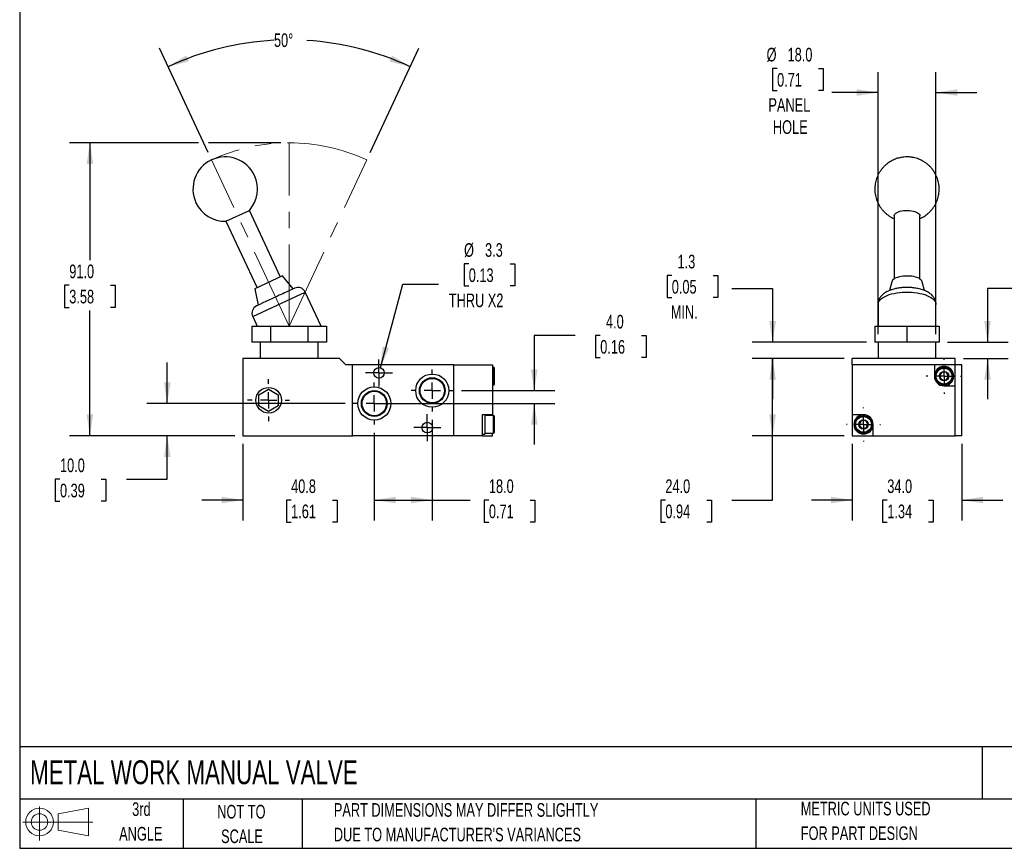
# Model space of a CAD drawing. Header units: millimetres. Extents: x 13 to 546, y 13 to 419.
# Tile 1 of 3: x 13 to 318, y 13 to 270. Entities that reach past the tile are written whole.
import ezdxf

# ---------------------------------------------------------------- set-up
doc = ezdxf.new("R2010")
doc.units = ezdxf.units.MM
doc.header["$LTSCALE"] = 2
doc.linetypes.add('CENTERX2', pattern=[20.32, 12.7, -2.54, 2.54, -2.54])
doc.layers.add('CENTER', color=40, linetype='CENTERX2')
doc.layers.add('SLD-DEFPOINTS', color=7, linetype='Continuous')
doc.layers.add('DIMENSIONS', color=140, linetype='Continuous', lineweight=25)
doc.layers.add('TEXT', color=140, linetype='Continuous', lineweight=25)
doc.styles.add('SLDTEXTSTYLE0', font='TXT', dxfattribs={"width": 0.7})
doc.dimstyles.new('SLDDIMSTYLE0', dxfattribs={"dimtxt": 4.316016, "dimasz": 6.604, "dimexe": 0, "dimexo": 0.0625, "dimgap": 1.079004, "dimtad": 0, "dimtih": 1, "dimtoh": 1, "dimdec": 4, "dimlfac": 2, "dimzin": 12, "dimdsep": 46, "dimtxsty": 'SLDTEXTSTYLE0', "dimsah": 1, "dimcen": 0.09, "dimadec": 0, "dimazin": 3, "dimtfac": 1, "dimtdec": 0, "dimtofl": 0, "dimtmove": 0, "dimatfit": 3, "dimfxl": 0, "dimfrac": 2, "dimtolj": 1, "dimtzin": 12, "dimarcsym": 0})
doc.dimstyles.new('SLDDIMSTYLE1', dxfattribs={"dimtxt": 4.316016, "dimasz": 6.604, "dimexe": 0, "dimexo": 0.0625, "dimgap": 1.079004, "dimtad": 0, "dimtih": 1, "dimtoh": 1, "dimrnd": 1e-09, "dimzin": 4, "dimdsep": 46, "dimtxsty": 'SLDTEXTSTYLE0', "dimsah": 1, "dimcen": 0.09, "dimadec": 0, "dimazin": 1, "dimtfac": 1, "dimtofl": 0, "dimtmove": 0, "dimatfit": 3, "dimfxl": 0, "dimfrac": 2, "dimtolj": 1, "dimtzin": 12, "dimarcsym": 0})
doc.dimstyles.new('SLDDIMSTYLE2', dxfattribs={"dimtxt": 4.316016, "dimasz": 6.604, "dimexe": 0, "dimexo": 0.0625, "dimgap": 1.079004, "dimtad": 0, "dimtih": 1, "dimtoh": 1, "dimrnd": 1e-09, "dimzin": 4, "dimdsep": 46, "dimtxsty": 'SLDTEXTSTYLE0', "dimsah": 1, "dimcen": 0.09, "dimadec": 0, "dimazin": 1, "dimtfac": 1, "dimtmove": 0, "dimatfit": 0, "dimfxl": 0, "dimfrac": 2, "dimtolj": 1, "dimtzin": 12, "dimarcsym": 0})
doc.dimstyles.new('SLDDIMSTYLE3', dxfattribs={"dimtxt": 4.316016, "dimasz": 6.604, "dimexe": 0, "dimexo": 0.0625, "dimgap": 1.079004, "dimtad": 0, "dimtih": 1, "dimtoh": 1, "dimrnd": 1e-09, "dimzin": 12, "dimdsep": 46, "dimtxsty": 'SLDTEXTSTYLE0', "dimsah": 1, "dimcen": 0.09, "dimadec": 0, "dimazin": 3, "dimtfac": 1, "dimtmove": 0, "dimatfit": 0, "dimfxl": 0, "dimfrac": 2, "dimtolj": 1, "dimtzin": 12, "dimarcsym": 0})
doc.dimstyles.new('SLDDIMSTYLE4', dxfattribs={"dimtxt": 4.316016, "dimasz": 6.604, "dimexe": 0, "dimexo": 0.0625, "dimgap": 1.079004, "dimtad": 0, "dimtih": 1, "dimtoh": 1, "dimrnd": 1e-09, "dimzin": 12, "dimdsep": 46, "dimtxsty": 'SLDTEXTSTYLE0', "dimsah": 1, "dimcen": 0, "dimadec": 0, "dimazin": 3, "dimtfac": 1, "dimtofl": 0, "dimtmove": 0, "dimatfit": 3, "dimfxl": 0, "dimfrac": 2, "dimtolj": 1, "dimtzin": 12, "dimarcsym": 0})

# ---------------------------------------------------------------- blocks, each defined once
blk = doc.blocks.new('Block11')
at = {"color": 7, "linetype": 'Continuous', "lineweight": 18}
for p, q in [((5.18, 10.62), (5.18, 0)), ((10.96, 8.33), (20.35, 10.06)), ((20.35, 10.06), (20.35, 1.46)), ((10.96, 3.19), (10.96, 8.33)), ((0, 5.76), (21.75, 5.76)), ((10.96, 3.19), (20.35, 1.46))]:
    blk.add_line(p, q, dxfattribs=at)
for radius in [4.3, 2.57]:
    blk.add_circle((5.18, 5.76), radius, dxfattribs=at)
blk = doc.blocks.new('Block12')
at = {"layer": 'SLD-DEFPOINTS'}
blk.add_blockref('Block11', (0, 0), dxfattribs=at)
blk = doc.blocks.new('_D')
at = {"layer": 'DIMENSIONS'}
for p, q in [((71.2, 228.85), (56.09, 261.27)), ((121.53, 228.85), (136.64, 261.27))]:
    blk.add_line(p, q, dxfattribs=at)
for start, end in [(93.0434, 115), (65, 86.4451)]:
    blk.add_arc((96.36, 174.89), 88.95, start, end, dxfattribs=at)
for points in [[(58.77, 255.51), (65.25, 257.14), (64.46, 259.01)], [(133.96, 255.51), (128.27, 259.01), (127.48, 257.14)]]:
    blk.add_solid(points, dxfattribs=at)
at = {"layer": 'DIMENSIONS', "insert": (91.64, 265.87), "char_height": 4.233, "attachment_point": 1, "style": 'SLDTEXTSTYLE0'}
blk.add_mtext('50°', dxfattribs=at)
blk = doc.blocks.new('_D_1')
at = {"layer": 'DIMENSIONS'}
for p, q in [((68.26, 231.89), (28.15, 231.89)), ((34.5, 231.89), (34.5, 195.44)), ((93.82, 231.89), (71.31, 231.89)), ((28.09, 187.61), (26.64, 187.61)), ((26.64, 187.61), (26.64, 180.75)), ((40.91, 187.61), (42.36, 187.61)), ((42.36, 187.61), (42.36, 180.75)), ((26.64, 180.75), (28.09, 180.75)), ((42.36, 180.75), (40.91, 180.75)), ((34.5, 140.89), (34.5, 179.79)), ((79.45, 140.89), (28.15, 140.89))]:
    blk.add_line(p, q, dxfattribs=at)
for points in [[(34.5, 231.89), (33.48, 225.29), (35.52, 225.29)], [(34.5, 140.89), (35.52, 147.49), (33.48, 147.49)]]:
    blk.add_solid(points, dxfattribs=at)
at = {"layer": 'DIMENSIONS', "char_height": 4.233, "attachment_point": 1, "style": 'SLDTEXTSTYLE0'}
for s, insert in [('91.0', (28.09, 194.04)), ('3.58', (28.09, 186.21))]:
    blk.add_mtext(s, dxfattribs=dict(at, insert=insert))
blk = doc.blocks.new('_D_2')
at = {"layer": 'DIMENSIONS'}
for p, q in [((185.16, 172.01), (172.46, 172.01)), ((172.46, 172.01), (172.46, 154.89)), ((192.94, 172.01), (191.49, 172.01)), ((191.49, 172.01), (191.49, 165.15)), ((205.76, 172.01), (207.21, 172.01)), ((207.21, 172.01), (207.21, 165.15)), ((191.49, 165.15), (192.94, 165.15)), ((207.21, 165.15), (205.76, 165.15)), ((149.87, 154.89), (178.81, 154.89)), ((125.33, 150.89), (178.81, 150.89)), ((172.46, 150.89), (172.46, 138.19))]:
    blk.add_line(p, q, dxfattribs=at)
for points in [[(172.46, 154.89), (173.47, 161.49), (171.44, 161.49)], [(172.46, 150.89), (171.44, 144.29), (173.47, 144.29)]]:
    blk.add_solid(points, dxfattribs=at)
at = {"layer": 'DIMENSIONS', "char_height": 4.233, "attachment_point": 1, "style": 'SLDTEXTSTYLE0'}
for s, insert in [('4.0', (194.73, 178.43)), ('0.16', (192.94, 170.61))]:
    blk.add_mtext(s, dxfattribs=dict(at, insert=insert))
blk = doc.blocks.new('_D_3')
at = {"layer": 'DIMENSIONS'}
for p, q in [((140.79, 145.81), (140.79, 114.54)), ((122.79, 141.81), (122.79, 114.54)), ((122.79, 120.89), (140.79, 120.89)), ((140.79, 120.89), (152.53, 120.89)), ((158.37, 120.89), (156.93, 120.89)), ((156.93, 120.89), (156.93, 114.03)), ((171.2, 120.89), (172.65, 120.89)), ((172.65, 120.89), (172.65, 114.03)), ((156.93, 114.03), (158.37, 114.03)), ((172.65, 114.03), (171.2, 114.03))]:
    blk.add_line(p, q, dxfattribs=at)
for points in [[(122.79, 120.89), (129.4, 119.87), (129.4, 121.91)], [(140.79, 120.89), (134.19, 121.91), (134.19, 119.87)]]:
    blk.add_solid(points, dxfattribs=at)
at = {"layer": 'DIMENSIONS', "char_height": 4.233, "attachment_point": 1, "style": 'SLDTEXTSTYLE0'}
for s, insert in [('18.0', (158.37, 127.31)), ('0.71', (158.37, 119.49))]:
    blk.add_mtext(s, dxfattribs=dict(at, insert=insert))
blk = doc.blocks.new('_D_4')
at = {"layer": 'DIMENSIONS'}
for p, q in [((122.79, 141.81), (122.79, 114.54)), ((81.99, 138.35), (81.99, 114.54)), ((81.99, 120.89), (69.29, 120.89)), ((96.97, 120.89), (95.52, 120.89)), ((95.52, 120.89), (95.52, 114.03)), ((109.79, 120.89), (111.24, 120.89)), ((111.24, 120.89), (111.24, 114.03)), ((122.79, 120.89), (135.49, 120.89)), ((95.52, 114.03), (96.97, 114.03)), ((111.24, 114.03), (109.79, 114.03))]:
    blk.add_line(p, q, dxfattribs=at)
for points in [[(81.99, 120.89), (75.39, 121.91), (75.39, 119.87)], [(122.79, 120.89), (129.4, 119.87), (129.4, 121.91)]]:
    blk.add_solid(points, dxfattribs=at)
at = {"layer": 'DIMENSIONS', "char_height": 4.233, "attachment_point": 1, "style": 'SLDTEXTSTYLE0'}
for s, insert in [('40.8', (96.97, 127.31)), ('1.61', (96.97, 119.49))]:
    blk.add_mtext(s, dxfattribs=dict(at, insert=insert))
blk = doc.blocks.new('_D_5')
at = {"layer": 'DIMENSIONS'}
for p, q in [((58.51, 150.89), (58.51, 163.59)), ((113.71, 150.89), (52.16, 150.89)), ((79.45, 140.89), (52.16, 140.89)), ((58.51, 127.37), (58.51, 140.89)), ((25.21, 127.37), (23.76, 127.37)), ((23.76, 127.37), (23.76, 120.51)), ((38.03, 127.37), (39.48, 127.37)), ((39.48, 127.37), (39.48, 120.51)), ((45.81, 127.37), (58.51, 127.37)), ((23.76, 120.51), (25.21, 120.51)), ((39.48, 120.51), (38.03, 120.51))]:
    blk.add_line(p, q, dxfattribs=at)
for points in [[(58.51, 150.89), (59.53, 157.49), (57.5, 157.49)], [(58.51, 140.89), (57.5, 134.29), (59.53, 134.29)]]:
    blk.add_solid(points, dxfattribs=at)
at = {"layer": 'DIMENSIONS', "char_height": 4.233, "attachment_point": 1, "style": 'SLDTEXTSTYLE0'}
for s, insert in [('10.0', (25.21, 133.8)), ('0.39', (25.21, 125.97))]:
    blk.add_mtext(s, dxfattribs=dict(at, insert=insert))
blk = doc.blocks.new('_D_6')
at = {"layer": 'DIMENSIONS'}
for p, q in [((152.12, 194.26), (150.67, 194.26)), ((150.67, 194.26), (150.67, 187.4)), ((164.95, 194.26), (166.4, 194.26)), ((166.4, 194.26), (166.4, 187.4)), ((124.67, 161.98), (131.64, 188)), ((131.64, 188), (142.75, 188)), ((150.67, 187.4), (152.12, 187.4)), ((166.4, 187.4), (164.95, 187.4))]:
    blk.add_line(p, q, dxfattribs=at)
blk.add_solid([(124.67, 161.98), (127.36, 168.1), (125.4, 168.63)], dxfattribs=at)
at = {"layer": 'DIMENSIONS', "char_height": 4.233, "attachment_point": 1, "style": 'SLDTEXTSTYLE0'}
for s, insert in [('%%c', (150.66, 200.69)), ('3.3', (157.18, 200.69)), ('0.13', (152.12, 192.86)), ('THRU X2', (145.93, 185.04))]:
    blk.add_mtext(s, dxfattribs=dict(at, insert=insert))
blk = doc.blocks.new('SW_CENTERMARKSYMBOL_0')
at = {"layer": 'CENTER', "color": 0}
for p, q in [((0, 5.08), (0, 6.515)), ((0, 0), (-2.54, 0)), ((0, 0), (0, 2.54)), ((0, 0), (0, -2.54)), ((0, 0), (2.54, 0)), ((5.08, 0), (6.515, 0)), ((-5.08, 0), (-6.515, 0)), ((0, -5.08), (0, -6.515))]:
    blk.add_line(p, q, dxfattribs=at)
blk = doc.blocks.new('SW_CENTERMARKSYMBOL_1')
at = {"layer": 'CENTER', "color": 0}
for p, q in [((0, 5.08), (0, 6.54)), ((0, 0), (-2.54, 0)), ((0, 0), (0, 2.54)), ((0, 0), (0, -2.54)), ((0, 0), (2.54, 0)), ((5.08, 0), (6.54, 0)), ((-5.08, 0), (-6.54, 0)), ((0, -5.08), (0, -6.54))]:
    blk.add_line(p, q, dxfattribs=at)
blk = doc.blocks.new('SW_CENTERMARKSYMBOL_2')
at = {"layer": 'CENTER', "color": 0}
for p, q in [((0, 5.08), (0, 6.54)), ((-5.08, 0), (-6.54, 0)), ((0, 0), (-2.54, 0)), ((0, 0), (0, 2.54)), ((0, 0), (0, -2.54)), ((0, 0), (2.54, 0)), ((5.08, 0), (6.54, 0)), ((0, -5.08), (0, -6.54))]:
    blk.add_line(p, q, dxfattribs=at)
blk = doc.blocks.new('SW_CENTERMARKSYMBOL_3')
at = {"layer": 'CENTER', "color": 0}
for p, q in [((0, 2.54), (0, 4.19)), ((-2.54, 0), (-4.19, 0)), ((0, 0), (-2.54, 0)), ((0, 0), (0, 2.54)), ((0, 0), (0, -2.54)), ((0, 0), (2.54, 0)), ((2.54, 0), (4.19, 0)), ((0, -2.54), (0, -4.19))]:
    blk.add_line(p, q, dxfattribs=at)
blk = doc.blocks.new('SW_CENTERMARKSYMBOL_4')
at = {"layer": 'CENTER', "color": 0}
for p, q in [((0, 2.54), (0, 4.19)), ((0, 0), (-2.54, 0)), ((0, 0), (0, 2.54)), ((0, 0), (0, -2.54)), ((0, 0), (2.54, 0)), ((2.54, 0), (4.19, 0)), ((-2.54, 0), (-4.19, 0)), ((0, -2.54), (0, -4.19))]:
    blk.add_line(p, q, dxfattribs=at)
blk = doc.blocks.new('_D_7')
at = {"layer": 'DIMENSIONS'}
for p, q in [((271.19, 138.35), (271.19, 114.54)), ((305.19, 138.35), (305.19, 114.54)), ((271.19, 120.89), (258.49, 120.89)), ((282.07, 120.89), (280.62, 120.89)), ((280.62, 120.89), (280.62, 114.03)), ((294.9, 120.89), (296.34, 120.89)), ((296.34, 120.89), (296.34, 114.03)), ((305.19, 120.89), (317.89, 120.89)), ((280.62, 114.03), (282.07, 114.03)), ((296.34, 114.03), (294.9, 114.03))]:
    blk.add_line(p, q, dxfattribs=at)
for points in [[(271.19, 120.89), (264.58, 121.91), (264.58, 119.87)], [(305.19, 120.89), (311.79, 119.87), (311.79, 121.91)]]:
    blk.add_solid(points, dxfattribs=at)
at = {"layer": 'DIMENSIONS', "char_height": 4.233, "attachment_point": 1, "style": 'SLDTEXTSTYLE0'}
for s, insert in [('34.0', (282.07, 127.31)), ('1.34', (282.07, 119.49))]:
    blk.add_mtext(s, dxfattribs=dict(at, insert=insert))
blk = doc.blocks.new('_D_8')
at = {"layer": 'DIMENSIONS'}
for p, q in [((268.65, 164.89), (240.12, 164.89)), ((246.47, 140.89), (246.47, 164.89)), ((268.65, 140.89), (240.12, 140.89)), ((246.47, 120.89), (246.47, 140.89)), ((213.16, 120.89), (211.71, 120.89)), ((211.71, 120.89), (211.71, 114.03)), ((225.99, 120.89), (227.44, 120.89)), ((227.44, 120.89), (227.44, 114.03)), ((233.77, 120.89), (246.47, 120.89)), ((211.71, 114.03), (213.16, 114.03)), ((227.44, 114.03), (225.99, 114.03))]:
    blk.add_line(p, q, dxfattribs=at)
for points in [[(246.47, 164.89), (245.45, 158.29), (247.49, 158.29)], [(246.47, 140.89), (247.49, 147.49), (245.45, 147.49)]]:
    blk.add_solid(points, dxfattribs=at)
at = {"layer": 'DIMENSIONS', "char_height": 4.233, "attachment_point": 1, "style": 'SLDTEXTSTYLE0'}
for s, insert in [('24.0', (213.16, 127.31)), ('0.94', (213.16, 119.49))]:
    blk.add_mtext(s, dxfattribs=dict(at, insert=insert))
blk = doc.blocks.new('_D_9')
at = {"layer": 'DIMENSIONS'}
for p, q in [((247.85, 254.95), (246.4, 254.95)), ((246.4, 254.95), (246.4, 248.09)), ((260.67, 254.95), (262.12, 254.95)), ((262.12, 254.95), (262.12, 248.09)), ((279.19, 172.43), (279.19, 253.84)), ((297.19, 172.43), (297.19, 253.84)), ((246.4, 248.09), (247.85, 248.09)), ((262.12, 248.09), (260.67, 248.09)), ((279.19, 247.49), (264.9, 247.49)), ((297.19, 247.49), (309.89, 247.49))]:
    blk.add_line(p, q, dxfattribs=at)
for points in [[(279.19, 247.49), (272.58, 248.5), (272.58, 246.47)], [(297.19, 247.49), (303.79, 246.47), (303.79, 248.5)]]:
    blk.add_solid(points, dxfattribs=at)
at = {"layer": 'DIMENSIONS', "char_height": 4.233, "attachment_point": 1, "style": 'SLDTEXTSTYLE0'}
for s, insert in [('%%c', (244.59, 261.38)), ('18.0', (251.11, 261.38)), ('0.71', (247.85, 253.55)), ('PANEL', (245.16, 245.73)), ('HOLE', (246.56, 238.87))]:
    blk.add_mtext(s, dxfattribs=dict(at, insert=insert))
blk = doc.blocks.new('_D_10')
at = {"layer": 'DIMENSIONS'}
for p, q in [((331.7, 190.66), (330.25, 190.66)), ((330.25, 190.66), (330.25, 183.8)), ((344.52, 190.66), (345.97, 190.66)), ((345.97, 190.66), (345.97, 183.8)), ((325.9, 186.62), (313.2, 186.62)), ((313.2, 186.62), (313.2, 169.89)), ((330.25, 183.8), (331.7, 183.8)), ((345.97, 183.8), (344.52, 183.8)), ((300.73, 169.89), (319.55, 169.89)), ((305.73, 164.89), (319.55, 164.89)), ((313.2, 164.89), (313.2, 152.19))]:
    blk.add_line(p, q, dxfattribs=at)
for points in [[(313.2, 169.89), (314.22, 176.49), (312.18, 176.49)], [(313.2, 164.89), (312.18, 158.29), (314.22, 158.29)]]:
    blk.add_solid(points, dxfattribs=at)
at = {"layer": 'DIMENSIONS', "char_height": 4.233, "attachment_point": 1, "style": 'SLDTEXTSTYLE0'}
for s, insert in [('5.0', (333.49, 197.08)), ('0.20', (331.7, 189.25)), ('MAX', (331.87, 181.43))]:
    blk.add_mtext(s, dxfattribs=dict(at, insert=insert))
blk = doc.blocks.new('_D_11')
at = {"layer": 'DIMENSIONS'}
for p, q in [((215.15, 190.66), (213.7, 190.66)), ((213.7, 190.66), (213.7, 183.8)), ((227.97, 190.66), (229.42, 190.66)), ((229.42, 190.66), (229.42, 183.8)), ((233.77, 186.62), (246.47, 186.62)), ((246.47, 186.62), (246.47, 169.89)), ((213.7, 183.8), (215.15, 183.8)), ((229.42, 183.8), (227.97, 183.8)), ((275.65, 169.89), (240.12, 169.89)), ((268.65, 164.89), (240.12, 164.89)), ((246.47, 164.89), (246.47, 152.19))]:
    blk.add_line(p, q, dxfattribs=at)
for points in [[(246.47, 169.89), (247.49, 176.49), (245.45, 176.49)], [(246.47, 164.89), (245.45, 158.29), (247.49, 158.29)]]:
    blk.add_solid(points, dxfattribs=at)
at = {"layer": 'DIMENSIONS', "char_height": 4.233, "attachment_point": 1, "style": 'SLDTEXTSTYLE0'}
for s, insert in [('1.3', (216.94, 197.08)), ('0.05', (215.15, 189.25)), ('MIN.', (214.85, 181.43))]:
    blk.add_mtext(s, dxfattribs=dict(at, insert=insert))
blk = doc.blocks.new('SW_CENTERMARKSYMBOL_5')
at = {"layer": 'CENTER', "color": 0}
for p, q in [((0, 5.08), (0, 5.54)), ((-5.08, 0), (-5.54, 0)), ((0, 0), (-2.54, 0)), ((0, 0), (0, 2.54)), ((0, 0), (0, -2.54)), ((0, 0), (2.54, 0)), ((5.08, 0), (5.54, 0)), ((0, -5.08), (0, -5.54))]:
    blk.add_line(p, q, dxfattribs=at)
blk = doc.blocks.new('SW_CENTERMARKSYMBOL_6')
at = {"layer": 'CENTER', "color": 0}
for p, q in [((0, 5.08), (0, 5.29)), ((-5.08, 0), (-5.29, 0)), ((0, 0), (-2.54, 0)), ((0, 0), (0, 2.54)), ((0, 0), (0, -2.54)), ((0, 0), (2.54, 0)), ((5.08, 0), (5.29, 0)), ((0, -5.08), (0, -5.29))]:
    blk.add_line(p, q, dxfattribs=at)

msp = doc.modelspace()

# ---------------------------------------------------------------- linework, layer by layer
at = {"color": 7, "linetype": 'CENTERX2', "lineweight": 18}
for q in [(96.320509, 231.890391), (72.273382, 226.549951), (120.451864, 226.549951)]:
    msp.add_line((96.362623, 174.890407), q, dxfattribs=at)
for p, q in [((76.747694, 207.489952), (83.998156, 210.870898)), ((93.64858, 190.175497), (83.998156, 210.870898)), ((284.185827, 209.180425), (284.185827, 189.570292)), ((292.185827, 189.570292), (292.185827, 209.180425)), ((76.747694, 207.489952), (86.398118, 186.794551)), ((94.331356, 190.49388), (85.715342, 186.476167)), ((97.574287, 186.489194), (94.331356, 190.49388)), ((85.715342, 186.476167), (86.698593, 181.417775)), ((283.464702, 188.718581), (282.701711, 185.963915)), ((293.670549, 185.961725), (292.906952, 188.718581)), ((85.036216, 177.884151), (101.349756, 185.49128)), ((106.293024, 174.890407), (101.349756, 185.49128)), ((279.185827, 181.687715), (279.185827, 174.890407)), ((297.185827, 174.890407), (297.185827, 181.687715)), ((85.036216, 177.884151), (86.432222, 174.890407)), ((84.815617, 174.890407), (84.815617, 169.890407)), ((84.815617, 174.890407), (90.58912, 174.890407)), ((90.58912, 174.890407), (90.58912, 169.890407)), ((90.58912, 174.890407), (102.136125, 174.890407)), ((102.136125, 174.890407), (102.136125, 169.890407)), ((102.136125, 174.890407), (107.909628, 174.890407)), ((107.909628, 174.890407), (107.909628, 169.890407)), ((278.185827, 174.890407), (278.185827, 169.890407)), ((278.185827, 174.890407), (288.185827, 174.890407)), ((288.185827, 174.890407), (298.185827, 174.890407)), ((288.185827, 174.890407), (288.185827, 169.890407)), ((298.185827, 174.890407), (298.185827, 169.890407)), ((90.58912, 169.890407), (84.815617, 169.890407)), ((87.362623, 169.890407), (87.362623, 164.890407)), ((102.136125, 169.890407), (90.58912, 169.890407)), ((107.909628, 169.890407), (102.136125, 169.890407)), ((105.362623, 164.890407), (105.362623, 169.890407)), ((288.185827, 169.890407), (278.185827, 169.890407)), ((279.185827, 169.890407), (279.185827, 164.890407)), ((298.185827, 169.890407), (288.185827, 169.890407)), ((297.185827, 164.890407), (297.185827, 169.890407)), ((111.992623, 164.890407), (81.992623, 164.890407)), ((81.992623, 164.890407), (81.992623, 140.890407)), ((113.992623, 162.890407), (111.992623, 164.890407)), ((115.992623, 162.890407), (113.992623, 162.890407)), ((115.992623, 140.890407), (115.992623, 162.890407)), ((147.492623, 162.890407), (115.992623, 162.890407)), ((147.492623, 140.890407), (147.492623, 162.890407)), ((147.492623, 162.890407), (159.492623, 162.890407)), ((159.492623, 162.890407), (159.492623, 147.390407)), ((159.792623, 162.140407), (159.492623, 162.140407)), ((159.792623, 156.640407), (159.792623, 162.140407)), ((303.185827, 164.890407), (271.185827, 164.890407)), ((271.185827, 162.890407), (271.185827, 164.890407)), ((271.185827, 162.890407), (271.185827, 147.390407)), ((296.685827, 162.890407), (271.185827, 162.890407)), ((296.685827, 162.890407), (296.685827, 159.390407)), ((303.185827, 162.890407), (296.685827, 162.890407)), ((303.185827, 162.890407), (303.185827, 164.890407)), ((303.185827, 156.390407), (303.185827, 162.890407)), ((305.185827, 162.890407), (303.185827, 162.890407)), ((305.185827, 140.890407), (305.185827, 162.890407)), ((159.492623, 156.640407), (159.792623, 156.640407)), ((299.685827, 156.390407), (303.185827, 156.390407)), ((303.185827, 140.890407), (303.185827, 156.390407)), ((86.992623, 153.622458), (89.992623, 155.354509)), ((86.992623, 150.158356), (86.992623, 153.622458)), ((89.992623, 155.354509), (92.992623, 153.622458)), ((92.992623, 153.622458), (92.992623, 150.158356)), ((89.992623, 148.426305), (86.992623, 150.158356)), ((92.992623, 150.158356), (89.992623, 148.426305)), ((159.492623, 147.390407), (156.292623, 147.390407)), ((156.292623, 147.390407), (156.292623, 140.890407)), ((157.092623, 147.390407), (157.092623, 141.390407)), ((159.792623, 147.140407), (157.092623, 147.140407)), ((159.492623, 147.140407), (159.492623, 147.390407)), ((159.792623, 141.640407), (159.792623, 147.140407)), ((274.685827, 147.390407), (271.185827, 147.390407)), ((271.185827, 147.390407), (271.185827, 140.890407)), ((277.685827, 140.890407), (277.685827, 144.390407)), ((81.992623, 140.890407), (115.992623, 140.890407)), ((147.492623, 140.890407), (115.992623, 140.890407)), ((156.292623, 140.890407), (147.492623, 140.890407)), ((156.292623, 141.390407), (157.092623, 141.390407)), ((156.292623, 140.890407), (159.492623, 140.890407)), ((157.092623, 141.640407), (159.792623, 141.640407)), ((159.492623, 140.890407), (159.492623, 141.640407)), ((271.185827, 140.890407), (277.685827, 140.890407)), ((277.685827, 140.890407), (303.185827, 140.890407)), ((305.185827, 140.890407), (303.185827, 140.890407))]:
    msp.add_line(p, q)
at = {"flags": 128}
for points in [[(284.185827, 209.180425), (284.197564, 209.309829), (284.291045, 209.565605), (284.475817, 209.812352), (284.747549, 210.044288), (285.09987, 210.255976), (285.524524, 210.442453), (286.011557, 210.599349), (286.549553, 210.722988), (287.125901, 210.810469), (287.727093, 210.859744), (288.339038, 210.869657), (288.947391, 210.839976), (289.537895, 210.771397), (290.096706, 210.665526), (290.610729, 210.524846), (291.067913, 210.352654), (291.457545, 210.152985), (291.770489, 209.930521), (291.999413, 209.690475), (292.138949, 209.438474), (292.185827, 209.180425), (292.185827, 209.180425)], [(292.906952, 188.718581), (292.892928, 188.764603), (292.75505, 189.03874), (292.528237, 189.302099), (292.216905, 189.549556), (291.827112, 189.776292), (291.366446, 189.977895), (290.843872, 190.150441), (290.269563, 190.290572), (289.654696, 190.39556), (289.011239, 190.463361), (288.351717, 190.492657), (287.688966, 190.482876), (287.035885, 190.434209), (286.405187, 190.347603), (285.809147, 190.224745), (285.259366, 190.068024), (284.766546, 189.880493), (284.340278, 189.6658), (283.988859, 189.428125), (283.71913, 189.172093), (283.536339, 188.902688), (283.464702, 188.718581)], [(279.185827, 181.687715), (279.232003, 182.072516), (279.370058, 182.453367), (279.598574, 182.826362), (279.915207, 183.187673), (280.316708, 183.533593), (280.798956, 183.860571), (281.357004, 184.165252), (281.985125, 184.444511), (282.676873, 184.695482), (283.425151, 184.915588), (284.22228, 185.102573), (285.06008, 185.254516), (285.929954, 185.369859), (286.822977, 185.447418), (287.729985, 185.486398), (288.64167, 185.486398), (289.548677, 185.447418), (290.4417, 185.369859), (291.311574, 185.254516), (292.149374, 185.102573), (292.946503, 184.915588), (293.694781, 184.695482), (294.386529, 184.444511), (295.01465, 184.165252), (295.572698, 183.860571), (296.054947, 183.533593), (296.456447, 183.187673), (296.77308, 182.826362), (297.001597, 182.453367), (297.139651, 182.072516), (297.185827, 181.687715), (297.185827, 181.687715)]]:
    msp.add_lwpolyline(points, dxfattribs=at)
for centre, radius in [((124.242623, 160.390407), 1.65), ((299.685827, 159.390407), 2.75), ((140.792623, 154.890407), 5.15), ((299.685827, 159.390407), 1.4637), ((122.792623, 150.890407), 5.15), ((140.792623, 154.890407), 4.001795), ((140.792623, 154.890407), 3.79197), ((89.992623, 151.890407), 3.975), ((122.792623, 150.890407), 4.001795), ((122.792623, 150.890407), 3.79197), ((274.685827, 144.390407), 2.75), ((139.242623, 143.390407), 1.65), ((274.685827, 144.390407), 1.4637)]:
    msp.add_circle(centre, radius)
at = {"color": 7, "linetype": 'CENTERX2', "lineweight": 18}
msp.add_arc((96.362623, 174.890407), 57, 65, 115, dxfattribs=at)
for centre, radius, start, end in [((76.499564, 217.486873), 10, 25, 205), ((76.499564, 217.486873), 10, 318.57817848, 25), ((76.499564, 217.486873), 10, 205, 271.42182152), ((99.083986, 184.434734), 2.5, 25, 115), ((87.301985, 178.940697), 2.5, 115, 205), ((159.792623, 161.840407), 0.3, 0, 90), ((299.685827, 159.390407), 3, 0, 180), ((299.685827, 159.390407), 3, 180, 270), ((299.685827, 159.390407), 1.25, 150, 210), ((299.685827, 159.390407), 1.25, 90, 150), ((299.685827, 159.390407), 1.25, 30, 90), ((299.685827, 159.390407), 3, 270, 0), ((299.685827, 159.390407), 1.25, 330, 30), ((159.792623, 156.940407), 0.3, 270, 0), ((299.685827, 159.390407), 1.25, 210, 270), ((299.685827, 159.390407), 1.25, 270, 330), ((159.792623, 146.840407), 0.3, 0, 90), ((274.685827, 144.390407), 3, 90, 0), ((274.685827, 144.390407), 3, 0, 90), ((274.685827, 144.390407), 1.25, 150, 210), ((274.685827, 144.390407), 1.25, 90, 150), ((274.685827, 144.390407), 1.25, 210, 270), ((274.685827, 144.390407), 1.25, 30, 90), ((274.685827, 144.390407), 1.25, 270, 330), ((274.685827, 144.390407), 1.25, 330, 30), ((159.792623, 141.940407), 0.3, 270, 0)]:
    msp.add_arc(centre, radius, start, end)
for points, knots in [([(288.185827, 227.486873), (287.869818, 227.478716), (287.428035, 227.467313), (286.781308, 227.391674), (286.235709, 227.301995), (285.591492, 227.15237), (284.924618, 226.949273), (284.24025, 226.685741), (283.553097, 226.360249), (282.874103, 225.971844), (282.213088, 225.520815), (281.578877, 225.008412), (280.979527, 224.436776), (280.422433, 223.808853), (279.914376, 223.128329), (279.461542, 222.39956), (279.069515, 221.627502), (278.74327, 220.817651), (278.487158, 219.975965), (278.304898, 219.108798), (278.199571, 218.222834), (278.173618, 217.325014), (278.228858, 216.422472), (278.366501, 215.522471), (278.587187, 214.632348), (278.891036, 213.759449), (279.277715, 212.911101), (279.7302, 212.123051), (280.235983, 211.400664), (280.78213, 210.746914), (281.380959, 210.142954), (282.027248, 209.592835), (282.715955, 209.102333), (283.434063, 208.671193), (283.937172, 208.437679), (284.185827, 208.322268)], [0, 0, 0, 0, 0.0347187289, 0.048537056, 0.071539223, 0.0954621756, 0.1211803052, 0.1481047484, 0.1760000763, 0.2046774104, 0.234000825, 0.2638681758, 0.2942010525, 0.324938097, 0.3560306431, 0.3874398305, 0.4191346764, 0.4510907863, 0.4832895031, 0.5157173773, 0.5483658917, 0.5812314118, 0.6143153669, 0.6476246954, 0.6811726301, 0.7149799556, 0.7490769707, 0.7835065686, 0.8147170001, 0.8458961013, 0.8770290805, 0.9080963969, 0.9390663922, 0.9698843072, 1, 1, 1, 1]), ([(292.185827, 208.324472), (292.394672, 208.419522), (292.841079, 208.622692), (293.497175, 209.002753), (294.15867, 209.452696), (294.792749, 209.965398), (295.392135, 210.536953), (295.949219, 211.164898), (296.457278, 211.845415), (296.910112, 212.574187), (297.302139, 213.346243), (297.628384, 214.156095), (297.884496, 214.997781), (298.066756, 215.864947), (298.172083, 216.750911), (298.198036, 217.648732), (298.142796, 218.551274), (298.005153, 219.451275), (297.784467, 220.341398), (297.480618, 221.214297), (297.093939, 222.062645), (296.641454, 222.850694), (296.135672, 223.573086), (295.589517, 224.226816), (294.990721, 224.83085), (294.344311, 225.380693), (293.656052, 225.872219), (292.932795, 226.301666), (292.183403, 226.665546), (291.421669, 226.960357), (290.671176, 227.183075), (290.005574, 227.326721), (289.412815, 227.41571), (288.829854, 227.474226), (288.416267, 227.482348), (288.185827, 227.486873)], [0, 0, 0, 0, 0.0252115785, 0.0538898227, 0.0832141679, 0.1130824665, 0.1434163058, 0.1741543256, 0.2052478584, 0.2366580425, 0.2683538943, 0.3003110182, 0.3325107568, 0.36493966, 0.3975892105, 0.4304557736, 0.4635407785, 0.496851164, 0.5304001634, 0.5642085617, 0.5983066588, 0.6327373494, 0.6639487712, 0.6951288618, 0.7262628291, 0.7573311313, 0.7883021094, 0.8191210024, 0.8496843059, 0.8797702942, 0.9088045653, 0.9356501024, 0.9545466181, 0.9746745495, 1, 1, 1, 1]), ([(98.027441, 186.700503), (98.027441, 186.700503), (97.406752, 186.411072), (95.197261, 185.380769), (93.698786, 184.682019), (92.13644, 183.953485)], [0, 0, 0, 0, 0.5, 0.5, 1, 1, 1, 1]), ([(288.185827, 186.934734), (287.905387, 186.931137), (287.510391, 186.92607), (286.93013, 186.892187), (286.437174, 186.851466), (285.858531, 186.783595), (285.263518, 186.691719), (284.656472, 186.572684), (284.049584, 186.425498), (283.450535, 186.248783), (282.865354, 186.040884), (282.298981, 185.799567), (281.756355, 185.52205), (281.244804, 185.206233), (280.773548, 184.851645), (280.35231, 184.46023), (279.988305, 184.034907), (279.68669, 183.578677), (279.449939, 183.094202), (279.28574, 182.584605), (279.19516, 182.113237), (279.194777, 181.813708), (279.194623, 181.692948)], [0, 0, 0, 0, 0.06389958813, 0.09000169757, 0.13319933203, 0.17787184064, 0.22567229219, 0.27544810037, 0.32681566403, 0.37950938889, 0.43339324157, 0.48839057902, 0.54439703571, 0.60113534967, 0.65762632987, 0.71289946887, 0.76632105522, 0.81790467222, 0.86810578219, 0.91752210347, 0.96674758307, 1, 1, 1, 1]), ([(297.177206, 181.68908), (297.179608, 181.746175), (297.189725, 181.986698), (297.123671, 182.414531), (296.975365, 182.96158), (296.742007, 183.477869), (296.440843, 183.957763), (296.077574, 184.399845), (295.643042, 184.815482), (295.139839, 185.199466), (294.577759, 185.545075), (293.971807, 185.847662), (293.335551, 186.107078), (292.677518, 186.326083), (292.003509, 186.507725), (291.323319, 186.653675), (290.637539, 186.76758), (290.009687, 186.844222), (289.446269, 186.892208), (288.860374, 186.926631), (288.441589, 186.931662), (288.185827, 186.934734)], [0, 0, 0, 0, 0.0157448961, 0.0663281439, 0.1184470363, 0.1729403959, 0.2245587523, 0.2788788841, 0.3364793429, 0.3972284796, 0.4597827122, 0.5220876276, 0.5829522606, 0.6424586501, 0.7006021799, 0.7571705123, 0.811372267, 0.8655995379, 0.9045985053, 0.9417360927, 1, 1, 1, 1]), ([(92.13644, 183.953485), (90.574094, 183.224951), (89.075619, 182.526201), (86.866128, 181.495898), (86.24544, 181.206466), (86.24544, 181.206466)], [0, 0, 0, 0, 0.5, 0.5, 1, 1, 1, 1]), ([(160.092623, 156.940407), (160.092623, 156.940407), (160.092623, 158.038215), (160.092623, 160.742599), (160.092623, 161.840407), (160.092623, 161.840407)], [0, 0, 0, 0, 0.5, 0.5, 1, 1, 1, 1]), ([(299.685827, 156.940407), (298.333635, 156.940407), (297.235827, 158.038215), (297.235827, 160.742599), (298.333635, 161.840407), (299.685827, 161.840407)], [0, 0, 0, 0, 0.5, 0.5, 1, 1, 1, 1]), ([(298.964139, 160.640407), (298.846301, 160.436306), (298.726698, 160.229147), (298.481272, 159.804057), (298.360436, 159.594763), (298.242451, 159.390407)], [0, 0, 0, 0, 0.5, 0.5, 1, 1, 1, 1]), ([(298.242451, 159.390407), (298.360289, 159.186306), (298.479893, 158.979147), (298.725318, 158.554057), (298.846154, 158.344763), (298.964139, 158.140407)], [0, 0, 0, 0, 0.5, 0.5, 1, 1, 1, 1]), ([(300.407515, 160.640407), (300.171725, 160.640407), (299.932147, 160.640407), (299.439507, 160.640407), (299.199929, 160.640407), (298.964139, 160.640407)], [0, 0, 0, 0, 0.5, 0.5, 1, 1, 1, 1]), ([(299.685827, 161.840407), (301.038019, 161.840407), (302.135827, 160.742599), (302.135827, 158.038215), (301.038019, 156.940407), (299.685827, 156.940407)], [0, 0, 0, 0, 0.5, 0.5, 1, 1, 1, 1]), ([(301.129203, 159.390407), (301.011365, 159.594508), (300.891762, 159.801667), (300.646336, 160.226757), (300.5255, 160.436051), (300.407515, 160.640407)], [0, 0, 0, 0, 0.5, 0.5, 1, 1, 1, 1]), ([(300.407515, 158.140407), (300.525353, 158.344508), (300.644956, 158.551667), (300.890382, 158.976757), (301.011218, 159.186051), (301.129203, 159.390407)], [0, 0, 0, 0, 0.5, 0.5, 1, 1, 1, 1]), ([(298.964139, 158.140407), (299.199929, 158.140407), (299.439507, 158.140407), (299.932147, 158.140407), (300.171725, 158.140407), (300.407515, 158.140407)], [0, 0, 0, 0, 0.5, 0.5, 1, 1, 1, 1]), ([(160.092623, 141.940407), (160.092623, 141.940407), (160.092623, 143.038215), (160.092623, 145.742599), (160.092623, 146.840407), (160.092623, 146.840407)], [0, 0, 0, 0, 0.5, 0.5, 1, 1, 1, 1]), ([(274.685827, 141.940407), (273.333635, 141.940407), (272.235827, 143.038215), (272.235827, 145.742599), (273.333635, 146.840407), (274.685827, 146.840407)], [0, 0, 0, 0, 0.5, 0.5, 1, 1, 1, 1]), ([(274.685827, 146.840407), (276.038019, 146.840407), (277.135827, 145.742599), (277.135827, 143.038215), (276.038019, 141.940407), (274.685827, 141.940407)], [0, 0, 0, 0, 0.5, 0.5, 1, 1, 1, 1]), ([(273.964139, 145.640407), (273.846301, 145.436306), (273.726698, 145.229147), (273.481272, 144.804057), (273.360436, 144.594763), (273.242451, 144.390407)], [0, 0, 0, 0, 0.5, 0.5, 1, 1, 1, 1]), ([(273.242451, 144.390407), (273.360289, 144.186306), (273.479893, 143.979147), (273.725318, 143.554057), (273.846154, 143.344763), (273.964139, 143.140407)], [0, 0, 0, 0, 0.5, 0.5, 1, 1, 1, 1]), ([(275.407515, 145.640407), (275.171725, 145.640407), (274.932147, 145.640407), (274.439507, 145.640407), (274.199929, 145.640407), (273.964139, 145.640407)], [0, 0, 0, 0, 0.5, 0.5, 1, 1, 1, 1]), ([(276.129203, 144.390407), (276.011365, 144.594508), (275.891762, 144.801667), (275.646336, 145.226757), (275.5255, 145.436051), (275.407515, 145.640407)], [0, 0, 0, 0, 0.5, 0.5, 1, 1, 1, 1]), ([(275.407515, 143.140407), (275.525353, 143.344508), (275.644956, 143.551667), (275.890382, 143.976757), (276.011218, 144.186051), (276.129203, 144.390407)], [0, 0, 0, 0, 0.5, 0.5, 1, 1, 1, 1]), ([(273.964139, 143.140407), (274.199929, 143.140407), (274.439507, 143.140407), (274.932147, 143.140407), (275.171725, 143.140407), (275.407515, 143.140407)], [0, 0, 0, 0, 0.5, 0.5, 1, 1, 1, 1])]:
    msp.add_open_spline(points, degree=3, knots=knots)
at = {"layer": 'TEXT'}
for p, q in [((12.7, 419.1), (12.7, 12.7)), ((546.1, 44.252215), (12.7, 44.252215)), ((311.517791, 44.252215), (311.517791, 27.94)), ((546.1, 27.94), (12.7, 27.94)), ((63.5, 27.94), (63.5, 12.7)), ((100.423256, 27.94), (100.423256, 12.7)), ((241.292955, 27.94), (241.292955, 12.7)), ((12.7, 12.7), (546.1, 12.7))]:
    msp.add_line(p, q, dxfattribs=at)

# ---------------------------------------------------------------- block references
at = {"layer": 'CENTER'}
for name, p in [('SW_CENTERMARKSYMBOL_3', (124.242623, 160.390407)), ('SW_CENTERMARKSYMBOL_5', (299.685827, 159.390407)), ('SW_CENTERMARKSYMBOL_2', (140.792623, 154.890407)), ('SW_CENTERMARKSYMBOL_0', (89.992623, 151.890407)), ('SW_CENTERMARKSYMBOL_1', (122.792623, 150.890407)), ('SW_CENTERMARKSYMBOL_4', (139.242623, 143.390407)), ('SW_CENTERMARKSYMBOL_6', (274.685827, 144.390407))]:
    msp.add_blockref(name, p, dxfattribs=at)
at = {"layer": 'SLD-DEFPOINTS'}
msp.add_blockref('Block12', (13.675877, 15.107711), dxfattribs=at)

# ---------------------------------------------------------------- texts
at = {"layer": 'TEXT', "style": 'SLDTEXTSTYLE0'}
for s, insert, char_height, attachment_point in [('METAL WORK MANUAL VALVE', (15.931468, 40.037097), 7.40833333, 1), ('3rd', (50.493259, 26.986749), 4.2333333, 2), ('NOT TO', (81.536616, 26.197344), 4.2333333, 2), ('PART DIMENSIONS MAY DIFFER SLIGHTLY', (110.238569, 26.734866), 4.23333333, 1), ('METRIC UNITS USED', (255.208669, 27.165083), 4.23333333, 1), ('ANGLE', (50.298252, 19.342304), 4.2333333, 2), ('SCALE', (81.729173, 18.552899), 4.2333333, 2), ("DUE TO MANUFACTURER'S VARIANCES", (110.238569, 19.090421), 4.23333333, 1), ('FOR PART DESIGN', (255.208669, 19.520638), 4.23333333, 1)]:
    msp.add_mtext(s, dxfattribs=dict(at, insert=insert, char_height=char_height, attachment_point=attachment_point))

# ---------------------------------------------------------------- dimensions: what is measured, and where the dimension line sits
at = {"layer": 'DIMENSIONS'}
dim = msp.add_angular_dim_2l(base=(118.300338, 261.097124), line1=((120.451864, 226.549951), (96.362623, 174.890407)), line2=((72.273382, 226.549951), (96.362623, 174.890407)), dimstyle='SLDDIMSTYLE0', dxfattribs=at)
dim.commit()
dim.dimension.update_dxf_attribs({"geometry": '_D', "text_midpoint": (96.75908, 263.843789), "dimtype": 162})
dim = msp.add_linear_dim(base=(279.185827, 247.486873), p1=(297.185827, 169.890407), p2=(279.185827, 169.890407), text='%%c<>\\PPANEL\\PHOLE', dimstyle='SLDDIMSTYLE2', dxfattribs=at)
dim.commit()
dim.dimension.update_dxf_attribs({"geometry": '_D_9', "text_midpoint": (254.261542, 247.486873), "dimtype": 160})
for base, p1, p2, angle, dimstyle, picture, middle in [((34.499564, 140.890407), (96.362623, 231.890407), (81.992623, 140.890407), 90, 'SLDDIMSTYLE1', '_D_1', (34.499564, 187.613509)), ((172.456849, 154.890407), (122.792623, 150.890407), (147.334417, 154.890407), 90, 'SLDDIMSTYLE2', '_D_2', (172.456849, 172.007652)), ((58.511407, 150.890407), (81.992623, 140.890407), (116.250828, 150.890407), 90, 'SLDDIMSTYLE2', '_D_5', (58.511407, 127.373136)), ((246.469246, 164.890407), (271.185827, 140.890407), (271.185827, 164.890407), 90, 'SLDDIMSTYLE1', '_D_8', (246.469246, 120.890407)), ((122.792623, 120.890407), (81.992623, 140.890407), (122.792623, 144.348612), 0, 'SLDDIMSTYLE3', '_D_4', (103.380836, 120.890407)), ((305.185827, 120.890407), (271.185827, 140.890407), (305.185827, 140.890407), 0, 'SLDDIMSTYLE2', '_D_7', (288.482867, 120.890407))]:
    dim = msp.add_linear_dim(base=base, p1=p1, p2=p2, angle=angle, dimstyle=dimstyle, dxfattribs=at)
    dim.commit()
    dim.dimension.update_dxf_attribs({"geometry": picture, "text_midpoint": middle, "dimtype": 160})
dim = msp.add_diameter_dim_2p(p1=(123.815571, 158.796629), p2=(124.669674, 161.984185), text='<>\\PTHRU X2', dimstyle='SLDDIMSTYLE4', dxfattribs=at)
dim.commit()
dim.dimension.update_dxf_attribs({"geometry": '_D_6', "text_midpoint": (158.536857, 190.22631), "dimtype": 163})
for base, p1, p2, text, dimstyle, picture, middle in [((246.469246, 164.890407), (278.185827, 169.890407), (271.185827, 164.890407), '<>\\PMIN.', 'SLDDIMSTYLE3', '_D_11', (246.469246, 186.617724)), ((313.200473, 164.890407), (298.185827, 169.890407), (303.185827, 164.890407), '<>\\PMAX', 'SLDDIMSTYLE2', '_D_10', (313.200473, 186.617724))]:
    dim = msp.add_linear_dim(base=base, p1=p1, p2=p2, angle=90, text=text, dimstyle=dimstyle, dxfattribs=at)
    dim.commit()
    dim.dimension.update_dxf_attribs({"geometry": picture, "text_midpoint": middle, "dimtype": 160})
dim = msp.add_linear_dim(base=(122.792623, 120.890407), p1=(140.792623, 148.348612), p2=(122.792623, 144.348612), dimstyle='SLDDIMSTYLE1', dxfattribs=at)
dim.commit()
dim.dimension.update_dxf_attribs({"geometry": '_D_3', "text_midpoint": (164.787392, 120.890407), "dimtype": 160})

doc.saveas('drawing.dxf')
